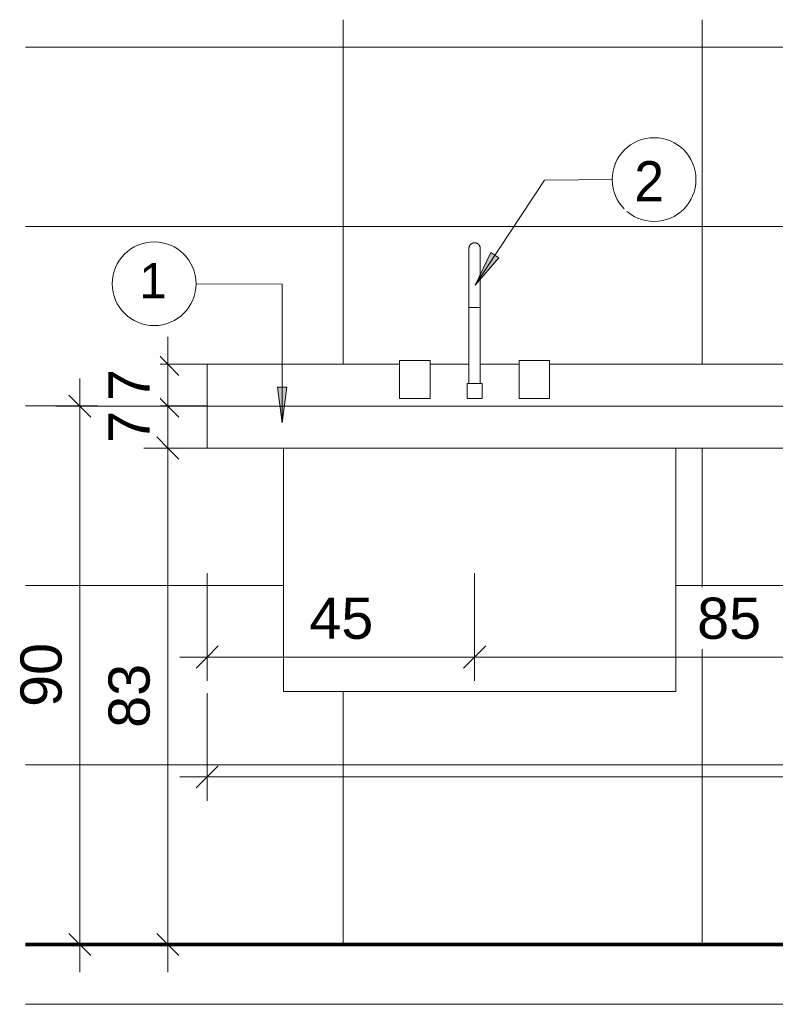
# Model space of a CAD drawing. Header units: metres. Extents: x -23.4 to 55.3, y -20.8 to 5.
# Tile 14 of 26: x 24.3 to 25.6, y -0.1 to 1.5. Entities that reach past the tile are written whole.
import ezdxf

# ---------------------------------------------------------------- set-up
doc = ezdxf.new("R2010")
doc.units = ezdxf.units.M
doc.linetypes.add('IMPORT-HIDDEN _4_', pattern=[0.005, 0.003333, -0.001667])
doc.layers.get('DEFPOINTS').update_dxf_attribs({"lineweight": 18})
for name, color, linetype, lineweight in [('A-ANNO-DIMS', 211, 'Continuous', 9), ('A-ANNO-DIMS-20', 211, 'Continuous', 9), ('A-ANNO-KEYN', 231, 'Continuous', 9), ('A-FLOR', 192, 'Continuous', 18), ('A-GENM', 13, 'Continuous', 18), ('A-WALL-PATT', 111, 'Continuous', 35), ('ARQ-ALV-MEDIA', 7, 'Continuous', 18), ('ARQ-LAY-EQUIP', 7, 'Continuous', 18), ('ARQ-LAY-HID', 7, 'Continuous', 18), ('ARQ-PISO-DESN', 7, 'Continuous', 18), ('ARQ-PROJECAO', 7, 'IMPORT-HIDDEN _4_', 18), ('COTAS', 7, 'Continuous', 18), ('DETALHE', 7, 'Continuous', 18), ('DETALHES_CTR35', 7, 'Continuous', 18), ('ESQUADRIAS', 250, 'Continuous', 35), ('G-ANNO-TEXT', 231, 'Continuous', 9), ('Metais', 7, 'Continuous', 18), ('P-SANR-FIXT', 6, 'Continuous', 18), ('PAREDES', 10, 'Continuous', 70), ('Projeto da acquasoft Caldas NovasMOD_dwg', 8, 'Continuous', 18)]:
    doc.layers.add(name, color=color, linetype=linetype, lineweight=lineweight)
doc.styles.add('Arial_2', font='arial.ttf', dxfattribs={"height": 0.068847})
doc.styles.add('Arial_3', font='arial.ttf', dxfattribs={"height": 0.059012})
doc.styles.add('Century Gothic_1', font='GOTHIC.TTF', dxfattribs={"height": 0.067065})
doc.dimstyles.new('COTA_BANHOS_1__20_4', dxfattribs={"dimscale": 0.3048, "dimtxt": 0.07, "dimasz": 0.121391, "dimexe": 0.131234, "dimexo": 0.0625, "dimgap": 0.032808, "dimtad": 1, "dimdec": 0, "dimlfac": 100, "dimzin": 0, "dimdsep": 46, "dimtxsty": 'Arial_2', "dimblk1": 'OBLIQUE', "dimblk2": 'OBLIQUE', "dimsah": 1, "dimcen": 0.09, "dimdle": 0.150919, "dimazin": 0, "dimtfac": 1, "dimtdec": 4, "dimtix": 1, "dimtmove": 0, "dimatfit": 3, "dimfxl": 0.459318, "dimfxlon": 1, "dimtvp": 1, "dimtfill": 1, "dimtolj": 1, "dimtzin": 0, "dimarcsym": 2})
doc.dimstyles.new('COTA_BANHOS_1__20_6', dxfattribs={"dimscale": 0.3048, "dimtxt": 0.07, "dimasz": 0.121391, "dimexe": 0.131234, "dimexo": 0.0625, "dimgap": 0.032808, "dimtad": 1, "dimdec": 0, "dimlfac": 100, "dimzin": 0, "dimdsep": 46, "dimtxsty": 'Arial_2', "dimblk1": 'OBLIQUE', "dimblk2": 'OBLIQUE', "dimsah": 1, "dimcen": 0.09, "dimdle": 0.150919, "dimazin": 0, "dimtfac": 1, "dimtdec": 4, "dimtix": 1, "dimtmove": 0, "dimatfit": 3, "dimfxl": 0.459318, "dimfxlon": 1, "dimtvp": 1, "dimtfill": 1, "dimtolj": 1, "dimtzin": 0, "dimarcsym": 2})
doc.dimstyles.new('COTA_BANHOS_1__20_8', dxfattribs={"dimscale": 0.3048, "dimtxt": 0.07, "dimasz": 0.121391, "dimexe": 0.131234, "dimexo": 0.0625, "dimgap": 0.032808, "dimtad": 1, "dimdec": 0, "dimlfac": 100, "dimzin": 0, "dimdsep": 46, "dimtxsty": 'Arial_2', "dimblk1": 'OBLIQUE', "dimblk2": 'OBLIQUE', "dimsah": 1, "dimcen": 0.09, "dimdle": 0.150919, "dimazin": 0, "dimtfac": 1, "dimtdec": 4, "dimtix": 1, "dimtmove": 0, "dimatfit": 3, "dimfxl": 0.459318, "dimfxlon": 1, "dimtvp": 1, "dimtfill": 1, "dimtolj": 1, "dimtzin": 0, "dimarcsym": 2})

# ---------------------------------------------------------------- blocks, each defined once
blk = doc.blocks.new('Projeto da acquasoft Caldas NovasMOD_dwg_PIA-1411835-Vista bancada pré-higienização')
at = {"layer": 'ARQ-LAY-HID'}
for p, q in [((-14.5461, 0), (-14.5061, 0)), ((-14.5061, 0), (-14.5461, 0)), ((-14.3061, 0), (-14.5061, 0)), ((-14.3061, 0), (-14.5061, 0)), ((-14.3061, 0), (-14.2661, 0)), ((-14.2661, 0), (-14.3061, 0))]:
    blk.add_line(p, q, dxfattribs=at)
at = {"layer": 'DETALHE'}
for p, q in [((-14.5002, 0), (-14.5344, 0)), ((-14.5002, 0), (-14.5344, 0)), ((-14.5061, 0), (-14.4861, 0)), ((-14.4861, 0), (-14.5061, 0)), ((-14.3261, 0), (-14.4861, 0)), ((-14.3261, 0), (-14.4861, 0)), ((-14.4061, 0), (-14.4061, 0)), ((-14.3261, 0), (-14.3061, 0)), ((-14.3061, 0), (-14.3261, 0)), ((-14.312, 0), (-14.2778, 0)), ((-14.312, 0), (-14.2778, 0))]:
    blk.add_line(p, q, dxfattribs=at)
at = {"layer": 'Metais'}
for p, q in [((-14.3532, 0), (-14.3709, 0)), ((-14.3709, 0), (-14.3532, 0)), ((-14.262, 0), (-14.3557, 0)), ((-14.2626, 0), (-14.3532, 0)), ((-14.3427, 0), (-14.3427, 0)), ((-14.2394, 0), (-14.2394, 0)), ((-14.2394, 0), (-14.2394, 0))]:
    blk.add_line(p, q, dxfattribs=at)
blk = doc.blocks.new('Projeto da acquasoft Caldas NovasMOD_dwg_BACIA2-1411843-Vista bancada pré-higienização')
at = {"layer": 'ARQ-LAY-HID'}
for p, q in [((-13.3089, 0), (-13.196, 0)), ((-13.2927, 0), (-13.3089, 0)), ((-13.2503, 0), (-13.2927, 0)), ((-13.2589, 0), (-12.9589, 0)), ((-13.2444, 0), (-13.2589, 0)), ((-13.1805, 0), (-13.2503, 0)), ((-13.2085, 0), (-13.2444, 0)), ((-13.1538, 0), (-13.2085, 0)), ((-13.196, 0), (-13.0217, 0)), ((-13.1089, 0), (-13.1805, 0)), ((-13.1689, 0), (-13.1743, 0)), ((-13.1551, 0), (-13.1689, 0)), ((-13.1322, 0), (-13.1551, 0)), ((-13.1089, 0), (-13.1538, 0)), ((-13.0839, 0), (-13.1339, 0)), ((-13.1089, 0), (-13.1322, 0)), ((-13.0372, 0), (-13.1089, 0)), ((-13.0639, 0), (-13.1089, 0)), ((-13.0856, 0), (-13.1089, 0)), ((-13.0626, 0), (-13.0856, 0)), ((-13.0093, 0), (-13.0639, 0)), ((-13.0488, 0), (-13.0626, 0)), ((-13.0435, 0), (-13.0488, 0)), ((-12.9674, 0), (-13.0372, 0)), ((-13.0217, 0), (-12.9089, 0)), ((-12.9733, 0), (-13.0093, 0)), ((-12.9589, 0), (-12.9733, 0)), ((-12.9251, 0), (-12.9674, 0)), ((-12.9089, 0), (-12.9251, 0))]:
    blk.add_line(p, q, dxfattribs=at)
blk = doc.blocks.new('Projeto da acquasoft Caldas NovasMOD_dwg_CHU-1411844-Vista bancada pré-higienização')
at = {"layer": 'ARQ-LAY-HID'}
for p, q in [((-15.1398, 0), (-15.1448, 0)), ((-15.0948, 0), (-15.1448, 0)), ((-15.0948, 0), (-15.1448, 0)), ((-15.1398, 0), (-15.0998, 0)), ((-15.1198, 0), (-15.1198, 0)), ((-15.1198, 0), (-15.1198, 0)), ((-15.0948, 0), (-15.0998, 0))]:
    blk.add_line(p, q, dxfattribs=at)
blk = doc.blocks.new('Projeto da acquasoft Caldas NovasMOD_dwg__Dot-1411861-Vista bancada pré-higienização')
at = {"layer": 'COTAS'}
blk.add_line((-14.838, 0), (-14.838, 0), dxfattribs=at)
blk.add_line((-14.838, 0), (-14.838, 0), dxfattribs=at)
blk = doc.blocks.new('Projeto da acquasoft Caldas NovasMOD_dwg__Dot-V4-Vista bancada pré-higienização')
at = {"layer": 'COTAS'}
for p, q in [((-12.7113, 0), (-12.7513, 0)), ((-12.6913, 0), (-12.6513, 0)), ((-12.6513, 0), (-12.6913, 0))]:
    blk.add_line(p, q, dxfattribs=at)
blk = doc.blocks.new('Projeto da acquasoft Caldas NovasMOD_dwg-1411832-Vista bancada pré-higienização')
at = {"layer": 'ARQ-ALV-MEDIA'}
for p, q in [((-15.2685, 0), (-13.5213, 0)), ((-13.5213, 0), (-15.2685, 0))]:
    blk.add_line(p, q, dxfattribs=at)
at = {"layer": 'ARQ-LAY-EQUIP'}
for p, q in [((-15.0929, 0), (-15.2685, 0)), ((-15.2685, 0), (-15.0929, 0)), ((-15.0929, 0), (-15.2685, 0)), ((-15.2685, 0), (-15.0838, 0)), ((-13.7371, 0), (-14.3371, 0)), ((-14.3371, 0), (-13.7371, 0)), ((-14.3371, 0), (-13.7371, 0))]:
    blk.add_line(p, q, dxfattribs=at)
at = {"layer": 'ARQ-LAY-HID'}
for p, q in [((-14.8211, 0), (-14.4711, 0)), ((-14.4711, 0), (-14.8211, 0)), ((-14.7974, 0), (-14.4474, 0)), ((-14.4474, 0), (-14.7974, 0)), ((-12.8213, 0), (-14.2713, 0))]:
    blk.add_line(p, q, dxfattribs=at)
at = {"layer": 'ARQ-PISO-DESN'}
for p, q in [((-13.5213, 0), (-15.2685, 0)), ((-14.6213, 0), (-12.6142, 0))]:
    blk.add_line(p, q, dxfattribs=at)
at = {"layer": 'ARQ-PROJECAO'}
for p, q in [((-15.2685, 0), (-14.8879, 0)), ((-15.2685, 0), (-13.5213, 0)), ((-13.5213, 0), (-15.2685, 0)), ((-14.4775, 0), (-13.9067, 0))]:
    blk.add_line(p, q, dxfattribs=at)
at = {"layer": 'DEFPOINTS'}
for p, q in [((-15.2685, 0), (-12.6713, 0)), ((-12.6713, 0), (-15.2685, 0)), ((-12.7513, 0), (-14.7913, 0))]:
    blk.add_line(p, q, dxfattribs=at)
at = {"layer": 'DEFPOINTS', "flags": 128}
blk.add_lwpolyline([(-12.6713, 0), (-15.0213, 0), (-15.2685, 0)], dxfattribs=at)
at = {"layer": 'DETALHE'}
for p, q in [((-12.6713, 0), (-15.2685, 0)), ((-15.2685, 0), (-12.6713, 0)), ((-15.2685, 0), (-12.6142, 0)), ((-12.6142, 0), (-15.2685, 0)), ((-12.6713, 0), (-15.2685, 0)), ((-15.2685, 0), (-12.6713, 0)), ((-12.6713, 0), (-15.2685, 0)), ((-12.6713, 0), (-15.2513, 0))]:
    blk.add_line(p, q, dxfattribs=at)
at = {"layer": 'DETALHES_CTR35'}
for p, q in [((-15.2685, 0), (-14.8338, 0)), ((-14.8338, 0), (-15.2685, 0)), ((-12.6713, 0), (-15.2685, 0)), ((-15.2685, 0), (-12.6713, 0)), ((-15.2685, 0), (-15.2513, 0)), ((-15.2513, 0), (-15.2685, 0)), ((-14.9963, 0), (-15.2685, 0)), ((-15.2685, 0), (-14.9963, 0)), ((-15.2685, 0), (-14.6313, 0)), ((-14.6313, 0), (-15.2685, 0)), ((-12.6713, 0), (-15.2685, 0)), ((-12.6713, 0), (-15.2685, 0)), ((-15.2685, 0), (-15.2513, 0)), ((-15.2513, 0), (-15.2685, 0)), ((-15.2685, 0), (-12.6142, 0)), ((-12.6142, 0), (-15.2685, 0)), ((-15.2685, 0), (-15.0213, 0)), ((-15.0213, 0), (-15.2685, 0)), ((-15.2685, 0), (-12.6713, 0)), ((-12.6713, 0), (-15.2685, 0)), ((-12.6713, 0), (-15.2685, 0)), ((-14.8713, 0), (-15.0213, 0)), ((-14.5963, 0), (-14.9963, 0)), ((-14.9963, 0), (-14.5963, 0)), ((-12.7213, 0), (-14.8713, 0)), ((-14.8713, 0), (-12.7213, 0)), ((-14.6338, 0), (-13.6513, 0)), ((-13.6513, 0), (-14.6338, 0)), ((-14.1713, 0), (-12.6713, 0)), ((-12.6713, 0), (-14.1713, 0))]:
    blk.add_line(p, q, dxfattribs=at)
at = {"layer": 'DETALHES_CTR35', "flags": 128}
blk.add_lwpolyline([(-15.2685, 0), (-12.6713, 0)], close=True, dxfattribs=at)
at = {"layer": 'ESQUADRIAS'}
for p, q in [((-14.8387, 0), (-14.8887, 0)), ((-14.8887, 0), (-14.8387, 0)), ((-14.5575, 0), (-14.5075, 0)), ((-14.5075, 0), (-14.5575, 0)), ((-14.5075, 0), (-14.4775, 0)), ((-14.4775, 0), (-14.5075, 0))]:
    blk.add_line(p, q, dxfattribs=at)
at = {"layer": 'PAREDES'}
for p, q in [((-12.6713, 0), (-15.2685, 0)), ((-15.2685, 0), (-15.0213, 0)), ((-15.0213, 0), (-15.2685, 0)), ((-15.2685, 0), (-15.0213, 0)), ((-15.0213, 0), (-15.2685, 0)), ((-15.0213, 0), (-15.2685, 0)), ((-15.2685, 0), (-14.8338, 0)), ((-14.8338, 0), (-15.2685, 0)), ((-12.6188, 0), (-14.8713, 0)), ((-14.8713, 0), (-12.7213, 0)), ((-12.7213, 0), (-14.8713, 0)), ((-14.5575, 0), (-14.8387, 0)), ((-14.8387, 0), (-14.7075, 0))]:
    blk.add_line(p, q, dxfattribs=at)
for name, p in [('Projeto da acquasoft Caldas NovasMOD_dwg_CHU-1411844-Vista bancada pré-higienização', (0, 0)), ('Projeto da acquasoft Caldas NovasMOD_dwg__Dot-1411861-Vista bancada pré-higienização', (0, 0)), ('Projeto da acquasoft Caldas NovasMOD_dwg_PIA-1411835-Vista bancada pré-higienização', (0, 0)), ('Projeto da acquasoft Caldas NovasMOD_dwg_BACIA2-1411843-Vista bancada pré-higienização', (-1.0116, 0))]:
    blk.add_blockref(name, p)
at = {"extrusion": (0, 0, -1)}
for name, p in [('Projeto da acquasoft Caldas NovasMOD_dwg__Dot-V4-Vista bancada pré-higienização', (27.5425, 0)), ('Projeto da acquasoft Caldas NovasMOD_dwg__Dot-1411861-Vista bancada pré-higienização', (29.676, 0))]:
    blk.add_blockref(name, p, dxfattribs=at)
blk = doc.blocks.new('Generic Models 14 - Generic Models 28-2395319-Vista bancada pré-higienização')
at = {"layer": 'A-GENM'}
for p, q in [((-14.9646, 0.9), (-12.6146, 0.9)), ((-14.9646, 0.9), (-14.9646, 0.83)), ((-12.6146, 0.83), (-14.9646, 0.83))]:
    blk.add_line(p, q, dxfattribs=at)
blk = doc.blocks.new('M_Sink Kitchen-Single - 760 x 535mm-2580743-Vista bancada pré-higienização')
at = {"layer": 'P-SANR-FIXT'}
for p, q in [((-13.6587, 1.1345), (-13.6587, 1.1343)), ((-13.6777, 1.1), (-13.6777, 0.9381)), ((-13.6777, 1.1), (-13.6777, 1.0651)), ((-13.6587, 0.9381), (-13.6587, 1.1)), ((-13.6587, 1.0651), (-13.6587, 1.1)), ((-13.6682, 1.0651), (-13.6775, 1.0651)), ((-13.6589, 1.0651), (-13.6682, 1.0651)), ((-13.7936, 0.9762), (-13.7936, 0.9127)), ((-13.7936, 0.9762), (-13.7428, 0.9762)), ((-13.7428, 0.9127), (-13.7428, 0.9762)), ((-13.5936, 0.9762), (-13.5936, 0.9127)), ((-13.5936, 0.9762), (-13.5428, 0.9762)), ((-13.5428, 0.9127), (-13.5428, 0.9762)), ((-13.6809, 0.9381), (-13.6809, 0.9127)), ((-13.6809, 0.9381), (-13.6555, 0.9381)), ((-13.6555, 0.9127), (-13.6555, 0.9381)), ((-13.7428, 0.9127), (-13.7936, 0.9127)), ((-13.6555, 0.9127), (-13.6809, 0.9127)), ((-13.5428, 0.9127), (-13.5936, 0.9127)), ((-13.9879, 0.83), (-13.9879, 0.4227)), ((-13.3321, 0.4227), (-13.3321, 0.83)), ((-13.9879, 0.4227), (-13.9308, 0.4227)), ((-13.9308, 0.4227), (-13.3893, 0.4227)), ((-13.3893, 0.4227), (-13.3321, 0.4227))]:
    blk.add_line(p, q, dxfattribs=at)
at = {"layer": 'P-SANR-FIXT', "flags": 128}
for points in [[(-13.6777, 1.1635), (-13.6777, 1.1639), (-13.6777, 1.1643), (-13.6777, 1.1647), (-13.6776, 1.165), (-13.6775, 1.1654), (-13.6775, 1.1658), (-13.6774, 1.1662), (-13.6773, 1.1665), (-13.6771, 1.1669), (-13.677, 1.1672), (-13.6768, 1.1676), (-13.6767, 1.1679), (-13.6765, 1.1683), (-13.6763, 1.1686), (-13.6761, 1.1689), (-13.6758, 1.1692), (-13.6756, 1.1695), (-13.6754, 1.1698), (-13.6751, 1.1701), (-13.6748, 1.1704), (-13.6746, 1.1706), (-13.6743, 1.1709), (-13.674, 1.1711), (-13.6737, 1.1713), (-13.6734, 1.1715), (-13.673, 1.1717), (-13.6727, 1.1719), (-13.6724, 1.1721), (-13.672, 1.1723), (-13.6717, 1.1724), (-13.6713, 1.1725), (-13.6709, 1.1727), (-13.6706, 1.1728), (-13.6702, 1.1728), (-13.6698, 1.1729), (-13.6695, 1.173), (-13.6691, 1.173), (-13.6687, 1.173), (-13.6683, 1.173), (-13.6682, 1.173)], [(-13.6682, 1.173), (-13.6678, 1.173), (-13.6674, 1.173), (-13.6671, 1.173), (-13.6667, 1.1729), (-13.6663, 1.1729), (-13.6659, 1.1728), (-13.6656, 1.1727), (-13.6652, 1.1726), (-13.6649, 1.1724), (-13.6645, 1.1723), (-13.6642, 1.1721), (-13.6638, 1.172), (-13.6635, 1.1718), (-13.6631, 1.1716), (-13.6628, 1.1714), (-13.6625, 1.1712), (-13.6622, 1.1709), (-13.6619, 1.1707), (-13.6616, 1.1704), (-13.6614, 1.1702), (-13.6611, 1.1699), (-13.6609, 1.1696), (-13.6606, 1.1693), (-13.6604, 1.169), (-13.6602, 1.1687), (-13.66, 1.1683), (-13.6598, 1.168), (-13.6596, 1.1677), (-13.6595, 1.1673), (-13.6593, 1.167), (-13.6592, 1.1666), (-13.6591, 1.1663), (-13.659, 1.1659), (-13.6589, 1.1655), (-13.6588, 1.1651), (-13.6588, 1.1648), (-13.6587, 1.1644), (-13.6587, 1.164), (-13.6587, 1.1636), (-13.6587, 1.1635)], [(-13.6777, 1.1485), (-13.6777, 1.149), (-13.6777, 1.1505), (-13.6777, 1.152), (-13.6777, 1.1535), (-13.6777, 1.1548), (-13.6777, 1.156), (-13.6777, 1.1572), (-13.6777, 1.1582), (-13.6777, 1.1592), (-13.6777, 1.1601), (-13.6777, 1.1609), (-13.6777, 1.1615), (-13.6777, 1.1621), (-13.6777, 1.1626), (-13.6777, 1.163), (-13.6777, 1.1633), (-13.6777, 1.1634), (-13.6777, 1.1635), (-13.6777, 1.1635)], [(-13.6777, 1.1635), (-13.6777, 1.1635), (-13.6777, 1.1633), (-13.6777, 1.1631), (-13.6777, 1.1627), (-13.6777, 1.1623), (-13.6777, 1.1617), (-13.6777, 1.1611), (-13.6777, 1.1603), (-13.6777, 1.1595), (-13.6777, 1.1585), (-13.6777, 1.1575), (-13.6777, 1.1563), (-13.6777, 1.1551), (-13.6777, 1.1538), (-13.6777, 1.1524), (-13.6777, 1.151), (-13.6777, 1.1494), (-13.6777, 1.1478), (-13.6777, 1.1461), (-13.6777, 1.1443), (-13.6777, 1.1424), (-13.6777, 1.1405), (-13.6777, 1.1385), (-13.6777, 1.1364), (-13.6777, 1.1343), (-13.6777, 1.1322), (-13.6777, 1.13), (-13.6777, 1.1277), (-13.6777, 1.1254), (-13.6777, 1.123), (-13.6777, 1.1206), (-13.6777, 1.1182), (-13.6777, 1.1158), (-13.6777, 1.1133), (-13.6777, 1.1108), (-13.6777, 1.1083), (-13.6777, 1.1058), (-13.6777, 1.1032), (-13.6777, 1.1007), (-13.6777, 1.1)], [(-13.6587, 1.1635), (-13.6587, 1.1635), (-13.6587, 1.1633), (-13.6587, 1.1631), (-13.6587, 1.1627), (-13.6587, 1.1623), (-13.6587, 1.1617), (-13.6587, 1.1611), (-13.6587, 1.1603), (-13.6587, 1.1595), (-13.6587, 1.1585), (-13.6587, 1.1575), (-13.6587, 1.1563), (-13.6587, 1.1551), (-13.6587, 1.1538), (-13.6587, 1.1524), (-13.6587, 1.151), (-13.6587, 1.1494), (-13.6587, 1.1485)], [(-13.6587, 1.1), (-13.6587, 1.1026), (-13.6587, 1.1051), (-13.6587, 1.1076), (-13.6587, 1.1101), (-13.6587, 1.1126), (-13.6587, 1.1151), (-13.6587, 1.1176), (-13.6587, 1.12), (-13.6587, 1.1224), (-13.6587, 1.1248), (-13.6587, 1.1271), (-13.6587, 1.1293), (-13.6587, 1.1316), (-13.6587, 1.1338), (-13.6587, 1.1359), (-13.6587, 1.1379), (-13.6587, 1.14), (-13.6587, 1.1419), (-13.6587, 1.1438), (-13.6587, 1.1456), (-13.6587, 1.1473), (-13.6587, 1.149), (-13.6587, 1.1505), (-13.6587, 1.152), (-13.6587, 1.1535), (-13.6587, 1.1548), (-13.6587, 1.156), (-13.6587, 1.1572), (-13.6587, 1.1582), (-13.6587, 1.1592), (-13.6587, 1.1601), (-13.6587, 1.1609), (-13.6587, 1.1615), (-13.6587, 1.1621), (-13.6587, 1.1626), (-13.6587, 1.163), (-13.6587, 1.1633), (-13.6587, 1.1634), (-13.6587, 1.1635), (-13.6587, 1.1635)], [(-13.6777, 1.1), (-13.6777, 1.1026), (-13.6777, 1.1051), (-13.6777, 1.1076), (-13.6777, 1.1101), (-13.6777, 1.1126), (-13.6777, 1.1151), (-13.6777, 1.1176), (-13.6777, 1.12), (-13.6777, 1.1224), (-13.6777, 1.1248), (-13.6777, 1.1271), (-13.6777, 1.1293), (-13.6777, 1.1306)], [(-13.6587, 1.1306), (-13.6587, 1.13), (-13.6587, 1.1277), (-13.6587, 1.1254), (-13.6587, 1.123), (-13.6587, 1.1206), (-13.6587, 1.1182), (-13.6587, 1.1158), (-13.6587, 1.1133), (-13.6587, 1.1108), (-13.6587, 1.1083), (-13.6587, 1.1058), (-13.6587, 1.1032), (-13.6587, 1.1007), (-13.6587, 1.1)]]:
    blk.add_lwpolyline(points, dxfattribs=at)
blk = doc.blocks.new('Modelos genéricos 5 - Modelos genéricos 40-2395855-Vista bancada pré-higienização')
at = {"layer": 'A-GENM'}
for p, q in [((-14.9646, 0.97), (-14.643, 0.97)), ((-14.9646, 0.9), (-14.9646, 0.97)), ((-14.5922, 0.97), (-14.5271, 0.97)), ((-14.5081, 0.97), (-14.443, 0.97)), ((-14.3922, 0.97), (-13.7936, 0.97))]:
    blk.add_line(p, q, dxfattribs=at)
blk = doc.blocks.new('DIMBLOCK97-Vista bancada pré-higienização')
at = {"layer": 'A-ANNO-DIMS-20'}
for p, q in [((24.5921, 1.016), (24.5921, 0.9)), ((24.7321, 0.97), (24.5521, 0.97)), ((24.5921, 0.97), (24.7321, 0.97)), ((24.7321, 0.9), (24.5521, 0.9)), ((24.5921, 0.9), (24.7321, 0.9))]:
    blk.add_line(p, q, dxfattribs=at)
at = {"layer": 'A-ANNO-DIMS-20', "lineweight": 25}
for p, q in [((24.5921, 0.97), (24.5736, 0.9885)), ((24.5921, 0.97), (24.6106, 0.9515)), ((24.5921, 0.9), (24.5736, 0.9185)), ((24.5921, 0.9), (24.6106, 0.8815))]:
    blk.add_line(p, q, dxfattribs=at)
at = {"layer": 'A-ANNO-DIMS-20', "color": 0, "insert": (24.4927, 0.9086), "char_height": 0.0688, "width": 0.063323, "attachment_point": 1, "rotation": 90, "line_spacing_factor": 0.938532, "style": 'Arial_2', "bg_fill": 3, "box_fill_scale": 1.25, "bg_fill_color": 0, "bg_fill_transparency": 0}
blk.add_mtext('7', dxfattribs=at)
blk = doc.blocks.new('_Oblique')
at = {"color": 0, "linetype": 'ByBlock', "lineweight": -2}
blk.add_line((-0.5, -0.5), (0.5, 0.5), dxfattribs=at)
blk = doc.blocks.new('DIMBLOCK98-Vista bancada pré-higienização')
at = {"layer": 'A-ANNO-DIMS-20', "lineweight": 25}
for p, q in [((24.5921, 0.9), (24.5736, 0.9185)), ((24.5921, 0.9), (24.6106, 0.8815)), ((24.5921, 0.83), (24.5736, 0.8485)), ((24.5921, 0.83), (24.6106, 0.8115))]:
    blk.add_line(p, q, dxfattribs=at)
at = {"layer": 'A-ANNO-DIMS-20'}
for p, q in [((24.7321, 0.9), (24.5521, 0.9)), ((24.5921, 0.9), (24.5921, 0.83)), ((24.5921, 0.9), (24.7321, 0.9)), ((24.7321, 0.83), (24.5521, 0.83)), ((24.5921, 0.83), (24.7321, 0.83))]:
    blk.add_line(p, q, dxfattribs=at)
at = {"layer": 'A-ANNO-DIMS-20', "color": 0, "insert": (24.4927, 0.8386), "char_height": 0.0688, "width": 0.063323, "attachment_point": 1, "rotation": 90, "line_spacing_factor": 0.938532, "style": 'Arial_2', "bg_fill": 3, "box_fill_scale": 1.25, "bg_fill_color": 0, "bg_fill_transparency": 0}
blk.add_mtext('7', dxfattribs=at)
blk = doc.blocks.new('DIMBLOCK99-Vista bancada pré-higienização')
at = {"layer": 'A-ANNO-DIMS-20', "lineweight": 25}
for p, q in [((24.5921, 0.83), (24.5736, 0.8485)), ((24.5921, 0.83), (24.6106, 0.8115)), ((24.5921, 0), (24.5736, 0.0185)), ((24.5921, 0), (24.6106, -0.0185))]:
    blk.add_line(p, q, dxfattribs=at)
at = {"layer": 'A-ANNO-DIMS-20'}
for p, q in [((24.7321, 0.83), (24.5521, 0.83)), ((24.5921, 0.83), (24.5921, -0.046)), ((24.5921, 0.83), (24.7321, 0.83)), ((24.7321, 0), (24.5521, 0)), ((24.5921, 0), (24.7321, 0))]:
    blk.add_line(p, q, dxfattribs=at)
at = {"layer": 'A-ANNO-DIMS-20', "color": 0, "insert": (24.4927, 0.3622), "char_height": 0.06885, "width": 0.126646, "attachment_point": 1, "rotation": 90, "line_spacing_factor": 0.938532, "style": 'Arial_2', "bg_fill": 3, "box_fill_scale": 1.25, "bg_fill_color": 0, "bg_fill_transparency": 0}
blk.add_mtext('83', dxfattribs=at)
blk = doc.blocks.new('DIMBLOCK100-Vista bancada pré-higienização')
at = {"layer": 'A-ANNO-DIMS-20'}
for p, q in [((24.4449, 0.946), (24.4449, -0.046)), ((24.5849, 0.9), (24.4049, 0.9)), ((24.4449, 0.9), (24.5849, 0.9)), ((24.5849, 0), (24.4049, 0)), ((24.4449, 0), (24.5849, 0))]:
    blk.add_line(p, q, dxfattribs=at)
at = {"layer": 'A-ANNO-DIMS-20', "lineweight": 25}
for p, q in [((24.4449, 0.9), (24.4264, 0.9185)), ((24.4449, 0.9), (24.4634, 0.8815)), ((24.4449, 0), (24.4264, 0.0185)), ((24.4449, 0), (24.4634, -0.0185))]:
    blk.add_line(p, q, dxfattribs=at)
at = {"layer": 'A-ANNO-DIMS-20', "color": 0, "insert": (24.3456, 0.3972), "char_height": 0.06885, "width": 0.126646, "attachment_point": 1, "rotation": 90, "line_spacing_factor": 0.938532, "style": 'Arial_2', "bg_fill": 3, "box_fill_scale": 1.25, "bg_fill_color": 0, "bg_fill_transparency": 0}
blk.add_mtext('90', dxfattribs=at)
blk = doc.blocks.new('DIMBLOCK101-Vista bancada pré-higienização')
at = {"layer": 'A-ANNO-DIMS-20'}
for p, q in [((24.6578, 0.6206), (24.6578, 0.4406)), ((24.6578, 0.4806), (24.6578, 0.6206)), ((25.1048, 0.6206), (25.1048, 0.4406)), ((25.1048, 0.4806), (25.1048, 0.6206)), ((24.6118, 0.4806), (25.1048, 0.4806))]:
    blk.add_line(p, q, dxfattribs=at)
at = {"layer": 'A-ANNO-DIMS-20', "lineweight": 25}
for p, q in [((24.6578, 0.4806), (24.6763, 0.4991)), ((25.1048, 0.4806), (25.1233, 0.4991)), ((24.6578, 0.4806), (24.6393, 0.4621)), ((25.1048, 0.4806), (25.0863, 0.4621))]:
    blk.add_line(p, q, dxfattribs=at)
at = {"layer": 'A-ANNO-DIMS-20', "color": 0, "insert": (24.8285, 0.5799), "char_height": 0.06885, "width": 0.126646, "attachment_point": 1, "line_spacing_factor": 0.938532, "style": 'Arial_2', "bg_fill": 3, "box_fill_scale": 1.25, "bg_fill_color": 0, "bg_fill_transparency": 0}
blk.add_mtext('45', dxfattribs=at)
blk = doc.blocks.new('DIMBLOCK102-Vista bancada pré-higienização')
at = {"layer": 'A-ANNO-DIMS-20'}
for p, q in [((25.1048, 0.6206), (25.1048, 0.4406)), ((25.1048, 0.4806), (25.1048, 0.6206)), ((25.9542, 0.6206), (25.9542, 0.4406)), ((25.9542, 0.4806), (25.9542, 0.6206)), ((25.1048, 0.4806), (25.9542, 0.4806))]:
    blk.add_line(p, q, dxfattribs=at)
at = {"layer": 'A-ANNO-DIMS-20', "lineweight": 25}
for p, q in [((25.1048, 0.4806), (25.1233, 0.4991)), ((25.9542, 0.4806), (25.9727, 0.4991)), ((25.1048, 0.4806), (25.0863, 0.4621)), ((25.9542, 0.4806), (25.9357, 0.4621))]:
    blk.add_line(p, q, dxfattribs=at)
at = {"layer": 'A-ANNO-DIMS-20', "color": 0, "insert": (25.4767, 0.5799), "char_height": 0.06885, "width": 0.126646, "attachment_point": 1, "line_spacing_factor": 0.938532, "style": 'Arial_2', "bg_fill": 3, "box_fill_scale": 1.25, "bg_fill_color": 0, "bg_fill_transparency": 0}
blk.add_mtext('85', dxfattribs=at)
blk = doc.blocks.new('DIMBLOCK104-Vista bancada pré-higienização')
at = {"layer": 'A-ANNO-DIMS-20'}
for p, q in [((24.6578, 0.4202), (24.6578, 0.2402)), ((24.6578, 0.2802), (24.6578, 0.4202)), ((27.0078, 0.4202), (27.0078, 0.2402)), ((27.0078, 0.2802), (27.0078, 0.4202)), ((24.6118, 0.2802), (27.0538, 0.2802))]:
    blk.add_line(p, q, dxfattribs=at)
at = {"layer": 'A-ANNO-DIMS-20', "lineweight": 25}
for p, q in [((24.6578, 0.2802), (24.6763, 0.2987)), ((27.0078, 0.2802), (27.0263, 0.2987)), ((24.6578, 0.2802), (24.6393, 0.2617)), ((27.0078, 0.2802), (26.9893, 0.2617))]:
    blk.add_line(p, q, dxfattribs=at)
at = {"layer": 'A-ANNO-DIMS-20', "color": 0, "insert": (25.7536, 0.3796), "char_height": 0.06885, "width": 0.189969, "attachment_point": 1, "line_spacing_factor": 0.938532, "style": 'Arial_2', "bg_fill": 3, "box_fill_scale": 1.25, "bg_fill_color": 0, "bg_fill_transparency": 0}
blk.add_mtext('235', dxfattribs=at)
blk = doc.blocks.new('M_Identificador de nota-chave - Texto da nota-chave-86548-Vista bancada pré-higienização')
at = {"layer": 'A-ANNO-KEYN'}
blk.add_circle((-13.2753, 1.2976), 0.07, dxfattribs=at)

msp = doc.modelspace()

# ---------------------------------------------------------------- hatches: boundary and pattern name
at = {"layer": 'A-ANNO-KEYN'}
for points in [[(25.1055, 1.1024), (25.1452, 1.1481), (25.132, 1.1568)], [(24.783, 0.872), (24.7909, 0.932), (24.7751, 0.932)]]:
    msp.add_hatch(color=256, dxfattribs=at).paths.add_polyline_path(points, flags=0)
at = {"layer": 'A-WALL-PATT', "lineweight": 18}
h = msp.add_hatch(dxfattribs=at)
h.set_pattern_fill('FP_2', color=256, style=0, pattern_type=2)
h.set_pattern_definition([(0, (-13.515, 0.3), (0, 0.3), []), (90, (-13.515, 0.3), (-0.6, 4e-17), [])])
h.paths.add_polyline_path([(24.3538, 0), (27.0082, 0), (27.0082, 1.5461), (24.3538, 1.5461), (24.3538, 0.3115)], flags=0)
h.paths.add_polyline_path([(24.8105, 0.4227), (24.7851, 0.4227), (24.7851, 0.83), (24.6578, 0.83), (24.6578, 0.97), (24.9794, 0.97), (24.9794, 0.9762), (25.0302, 0.9762), (25.0302, 0.97), (25.0953, 0.97), (25.0953, 1.1252), (25.0953, 1.1562), (25.0955, 1.1657), (25.0973, 1.1695), (25.1007, 1.1721), (25.1048, 1.1731), (25.1091, 1.172), (25.1122, 1.1695), (25.1141, 1.1656), (25.1143, 1.1548), (25.1141, 1.0651), (25.1143, 0.97), (25.1794, 0.97), (25.1794, 0.9762), (25.2302, 0.9762), (25.2302, 0.97), (25.8288, 0.97), (25.8288, 0.9762), (25.8796, 0.9762), (25.8796, 0.97), (25.9447, 0.97), (25.9447, 1.1252), (25.9447, 1.1562), (25.9449, 1.1657), (25.9467, 1.1695), (25.95, 1.1721), (25.9542, 1.1731), (25.9585, 1.172), (25.9616, 1.1695), (25.9635, 1.1656), (25.9637, 1.1548), (25.9635, 1.0651), (25.9637, 0.97), (26.0288, 0.97), (26.0288, 0.9762), (26.0796, 0.9762), (26.0796, 0.97), (27.0078, 0.97), (27.0078, 0.83), (26.2903, 0.83), (26.2903, 0.4227), (25.6345, 0.4227), (25.6345, 0.83), (25.4409, 0.83), (25.4409, 0.4227), (24.8203, 0.4227)], flags=0)

# ---------------------------------------------------------------- linework, layer by layer
at = {"layer": 'A-ANNO-KEYN'}
for p, q in [((25.1055, 1.1024), (25.2214, 1.2777)), ((25.2214, 1.2777), (25.3347, 1.2788)), ((25.132, 1.1568), (25.1055, 1.1024)), ((25.1452, 1.1481), (25.132, 1.1568)), ((25.1055, 1.1024), (25.1452, 1.1481)), ((24.783, 1.1037), (24.6391, 1.1047)), ((24.783, 0.872), (24.783, 1.1037)), ((24.7909, 0.932), (24.7751, 0.932)), ((24.7751, 0.932), (24.783, 0.872)), ((24.783, 0.872), (24.7909, 0.932))]:
    msp.add_line(p, q, dxfattribs=at)
at = {"layer": 'A-FLOR'}
for p, q in [((27.0082, 0), (24.3538, 0)), ((24.3538, -0.1), (27.0082, -0.1))]:
    msp.add_line(p, q, dxfattribs=at)

# ---------------------------------------------------------------- block references
at = {"layer": 'A-ANNO-KEYN'}
for p in [(38.68, -0.0188), (37.8444, -0.1929)]:
    msp.add_blockref('M_Identificador de nota-chave - Texto da nota-chave-86548-Vista bancada pré-higienização', p, dxfattribs=at)
at = {"layer": 'A-GENM'}
for name in ['Modelos genéricos 5 - Modelos genéricos 40-2395855-Vista bancada pré-higienização', 'Generic Models 14 - Generic Models 28-2395319-Vista bancada pré-higienização']:
    msp.add_blockref(name, (39.6224, 0), dxfattribs=at)
at = {"layer": 'P-SANR-FIXT'}
msp.add_blockref('M_Sink Kitchen-Single - 760 x 535mm-2580743-Vista bancada pré-higienização', (38.773, 0), dxfattribs=at)
at = {"layer": 'Projeto da acquasoft Caldas NovasMOD_dwg', "color": 7}
msp.add_blockref('Projeto da acquasoft Caldas NovasMOD_dwg-1411832-Vista bancada pré-higienização', (39.6224, 0), dxfattribs=at)

# ---------------------------------------------------------------- next in the draw order: texts
at = {"layer": 'A-ANNO-KEYN', "char_height": 0.059, "width": 0.05472, "attachment_point": 2, "line_spacing_factor": 0.938532, "style": 'Arial_3', "bg_fill": 3, "box_fill_scale": 1.25, "bg_fill_color": 0, "bg_fill_transparency": 0}
for s, insert in [('3', (25.4029, 1.3134)), ('1', (24.5673, 1.1393))]:
    msp.add_mtext(s, dxfattribs=dict(at, insert=insert))

# ---------------------------------------------------------------- next in the draw order: dimensions: what is measured, and where the dimension line sits
at = {"layer": 'A-ANNO-DIMS'}
dim = msp.add_linear_dim(base=(24.5921, 0.9), p1=(24.7321, 0.97), p2=(24.7321, 0.9), angle=90, dimstyle='COTA_BANHOS_1__20_6', override={"dimpost": '<>', "dimfxl": 0.07}, dxfattribs=at)
dim.commit()
dim.dimension.update_dxf_attribs({"geometry": 'DIMBLOCK97-Vista bancada pré-higienização', "text_midpoint": (24.5476, 0.935)})

# ---------------------------------------------------------------- next in the draw order: texts
at = {"layer": 'G-ANNO-TEXT', "color": 7, "insert": (25.3716, 1.3095), "char_height": 0.0671, "width": 0.061317, "attachment_point": 1, "line_spacing_factor": 0.984117, "style": 'Century Gothic_1', "bg_fill": 3, "box_fill_scale": 1.25, "bg_fill_color": 0, "bg_fill_transparency": 0}
msp.add_mtext('2', dxfattribs=at)

# ---------------------------------------------------------------- next in the draw order: dimensions: what is measured, and where the dimension line sits
at = {"layer": 'A-ANNO-DIMS'}
dim = msp.add_linear_dim(base=(24.5921, 0.83), p1=(24.7321, 0.9), p2=(24.7321, 0.83), angle=90, dimstyle='COTA_BANHOS_1__20_6', override={"dimpost": '<>', "dimfxl": 0.07}, dxfattribs=at)
dim.commit()
dim.dimension.update_dxf_attribs({"geometry": 'DIMBLOCK98-Vista bancada pré-higienização', "text_midpoint": (24.5476, 0.865)})

# ---------------------------------------------------------------- next in the draw order: dimensions: what is measured, and where the dimension line sits
dim = msp.add_linear_dim(base=(24.5921, 0), p1=(24.7321, 0.83), p2=(24.7321, 0), angle=90, dimstyle='COTA_BANHOS_1__20_6', override={"dimpost": '<>', "dimfxl": 0.83}, dxfattribs=at)
dim.commit()
dim.dimension.update_dxf_attribs({"geometry": 'DIMBLOCK99-Vista bancada pré-higienização', "text_midpoint": (24.5469, 0.415)})

# ---------------------------------------------------------------- next in the draw order: dimensions: what is measured, and where the dimension line sits
dim = msp.add_linear_dim(base=(24.4449, 0), p1=(24.5849, 0.9), p2=(24.5849, 0), angle=90, dimstyle='COTA_BANHOS_1__20_6', override={"dimpost": '<>', "dimfxl": 0.9}, dxfattribs=at)
dim.commit()
dim.dimension.update_dxf_attribs({"geometry": 'DIMBLOCK100-Vista bancada pré-higienização', "text_midpoint": (24.3997, 0.45)})
for base, p1, p2, dimstyle, override, picture, middle in [((25.1048, 0.4806), (24.6578, 0.6206), (25.1048, 0.6206), 'COTA_BANHOS_1__20_4', {"dimpost": '<>', "dimfxl": 0.446985}, 'DIMBLOCK101-Vista bancada pré-higienização', (24.8813, 0.5256)), ((27.0078, 0.2802), (24.6578, 0.4202), (27.0078, 0.4202), 'COTA_BANHOS_1__20_6', {"dimpost": '<>', "dimfxl": 2.35}, 'DIMBLOCK104-Vista bancada pré-higienização', (25.8328, 0.3254))]:
    dim = msp.add_linear_dim(base=base, p1=p1, p2=p2, dimstyle=dimstyle, override=override, dxfattribs=at)
    dim.commit()
    dim.dimension.update_dxf_attribs({"geometry": picture, "text_midpoint": middle})

# ---------------------------------------------------------------- next in the draw order: dimensions: what is measured, and where the dimension line sits
dim = msp.add_linear_dim(base=(25.9542, 0.4806), p1=(25.1048, 0.6206), p2=(25.9542, 0.6206), dimstyle='COTA_BANHOS_1__20_8', override={"dimpost": '<>', "dimfxl": 0.849393}, dxfattribs=at)
dim.commit()
dim.dimension.update_dxf_attribs({"geometry": 'DIMBLOCK102-Vista bancada pré-higienização', "text_midpoint": (25.5295, 0.5258)})

doc.saveas('drawing.dxf')
